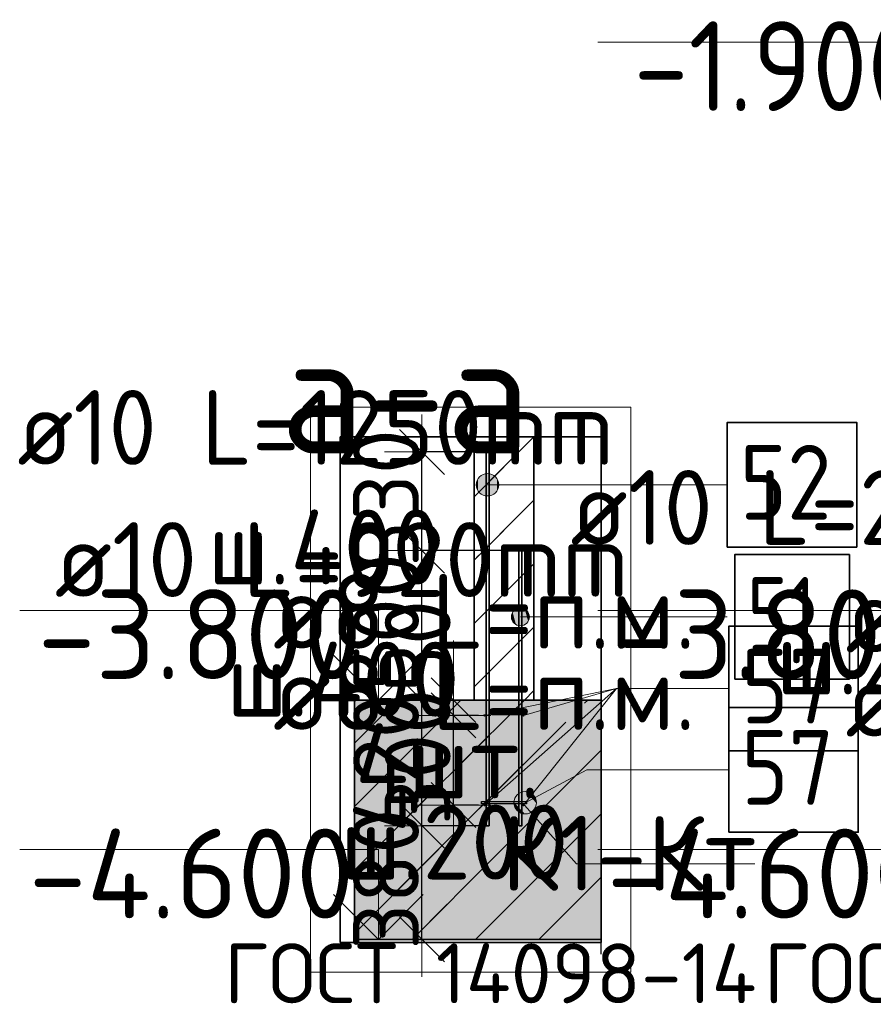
# Model space of a CAD drawing. Header units: millimetres. Extents: x 123094 to 184385, y 26948 to 48500.
# Tile 98 of 104: x 173014 to 175869, y 40041 to 43334. Entities that reach past the tile are written whole.
import ezdxf

# ---------------------------------------------------------------- set-up
doc = ezdxf.new("R2010")
doc.units = ezdxf.units.MM
doc.header["$PDMODE"] = 65
doc.linetypes.add('______11', pattern=[500, 400, -50, 0, -50])
doc.linetypes.add('______5', pattern=[1100, 800, -100, 100, -100])
for name, color, linetype, lineweight in [('Standard', 7, 'Continuous', 25), ('Арм.стержн. Выпуски', 180, 'Continuous', 35), ('Арматурный каркас 01', 4, 'Continuous', 35), ('Высотная отметки_ общее', 7, 'Continuous', 13), ('Размерная линия_ общее', 7, 'Continuous', 13), ('Стена_ общее', 7, 'Continuous', 35), ('Фундамент_ общее', 7, 'Continuous', 35)]:
    doc.layers.add(name, color=color, linetype=linetype, lineweight=lineweight)
doc.styles.add('ISOCPEUR', font='ISOCPEUR')
doc.dimstyles.new('DIMSTYLE_5', dxfattribs={"dimtxt": 220, "dimasz": 250, "dimexe": 0, "dimexo": 0, "dimgap": 110, "dimtad": 2, "dimdec": 0, "dimrnd": 5, "dimzin": 12, "dimdsep": 46, "dimtxsty": 'ISOCPEUR', "dimblk1": 'ALL_ML_STRICH', "dimblk2": 'ALL_ML_STRICH', "dimsah": 1, "dimcen": 0, "dimclrd": 7, "dimclre": 256, "dimclrt": 7, "dimadec": 0, "dimazin": 0, "dimtfac": 1, "dimtdec": 0, "dimtix": 1, "dimtmove": 2, "dimatfit": 3, "dimfxl": 0, "dimtvp": 1.2, "dimtzin": 0, "dimlwd": 0, "dimlwe": -3, "dimarcsym": 0})
pattern_1 = [(45, (0, 0), (-212.13203, 212.13203), [400, -50, 0, -50]), (45, (-106.07, 106.07), (-212.13203, 212.13203), [800, -100, 100, -100])]

# ---------------------------------------------------------------- blocks, each defined once
blk = doc.blocks.new('ALL_ML_STRICH')
at = {"color": 0, "linetype": 'ByBlock', "lineweight": -2}
for p, q in [((0, -0.5), (0, 0.5)), ((-0.3, -0.3), (0.3, 0.3)), ((-1, 0), (0.5, 0))]:
    blk.add_line(p, q, dxfattribs=at)
blk = doc.blocks.new('*D216')
at = {"layer": 'DEFPOINTS', "color": 7, "linetype": 'Continuous', "lineweight": 13, "transparency": 33554687}
for p in [(174573.5, 40638.5), (174359.1, 40258.5), (174369.1, 40258.5)]:
    blk.add_point(p, dxfattribs=at)
at = {"layer": 'Размерная линия_ общее', "color": 253, "linetype": 'Continuous', "lineweight": -2, "true_color": 0xa0a0a0, "transparency": 33554687}
for p, q in [((174553.5, 40638.5), (174359.1, 40638.5)), ((174359.1, 40258.5), (174359.1, 40258.5))]:
    blk.add_line(p, q, dxfattribs=at)
at = {"layer": 'Размерная линия_ общее', "color": 7, "linetype": 'Continuous', "lineweight": -2, "transparency": 33554687}
blk.add_line((174359.1, 40258.5), (174359.1, 40638.5), dxfattribs=at)
at = {"layer": 'Размерная линия_ общее', "color": 7, "linetype": 'Continuous', "lineweight": 13, "transparency": 33554687, "xscale": 250, "yscale": 250, "zscale": 250}
for p, rotation in [((174359.1, 40638.5), 90), ((174359.1, 40258.5), 270)]:
    blk.add_blockref('ALL_ML_STRICH', p, dxfattribs=dict(at, rotation=rotation))
at = {"layer": 'Размерная линия_ общее', "color": 7, "linetype": 'Continuous', "lineweight": 13, "transparency": 33554687, "insert": (174239.1, 40459.5), "char_height": 220, "width": 660, "attachment_point": 5, "rotation": 90, "style": 'ISOCPEUR'}
blk.add_mtext('\\A1;{380}', dxfattribs=at)
blk = doc.blocks.new('*D217')
at = {"layer": 'DEFPOINTS', "color": 7, "linetype": 'Continuous', "lineweight": 13, "transparency": 33554687}
for p in [(174388.8, 41058.5), (174359.1, 40638.5), (174573.5, 40638.5)]:
    blk.add_point(p, dxfattribs=at)
at = {"layer": 'Размерная линия_ общее', "color": 253, "linetype": 'Continuous', "lineweight": -2, "true_color": 0xa0a0a0, "transparency": 33554687}
for p, q in [((174368.8, 41058.5), (174359.1, 41058.5)), ((174553.5, 40638.5), (174359.1, 40638.5))]:
    blk.add_line(p, q, dxfattribs=at)
at = {"layer": 'Размерная линия_ общее', "color": 7, "linetype": 'Continuous', "lineweight": -2, "transparency": 33554687}
blk.add_line((174359.1, 40638.5), (174359.1, 41058.5), dxfattribs=at)
at = {"layer": 'Размерная линия_ общее', "color": 7, "linetype": 'Continuous', "lineweight": 13, "transparency": 33554687, "xscale": 250, "yscale": 250, "zscale": 250}
for p, rotation in [((174359.1, 41058.5), 90), ((174359.1, 40638.5), 270)]:
    blk.add_blockref('ALL_ML_STRICH', p, dxfattribs=dict(at, rotation=rotation))
at = {"layer": 'Размерная линия_ общее', "color": 7, "linetype": 'Continuous', "lineweight": 13, "transparency": 33554687, "insert": (174239.1, 40848.5), "char_height": 220, "width": 660, "attachment_point": 5, "rotation": 90, "style": 'ISOCPEUR'}
blk.add_mtext('\\A1;{420}', dxfattribs=at)
blk = doc.blocks.new('*D218')
at = {"layer": 'DEFPOINTS', "color": 7, "linetype": 'Continuous', "lineweight": 13, "transparency": 33554687}
for p in [(174683.5, 41558.5), (174359.1, 41058.5), (174388.8, 41058.5)]:
    blk.add_point(p, dxfattribs=at)
at = {"layer": 'Размерная линия_ общее', "color": 253, "linetype": 'Continuous', "lineweight": -2, "true_color": 0xa0a0a0, "transparency": 33554687}
for p, q in [((174663.5, 41558.5), (174359.1, 41558.5)), ((174368.8, 41058.5), (174359.1, 41058.5))]:
    blk.add_line(p, q, dxfattribs=at)
at = {"layer": 'Размерная линия_ общее', "color": 7, "linetype": 'Continuous', "lineweight": -2, "transparency": 33554687}
blk.add_line((174359.1, 41058.5), (174359.1, 41558.5), dxfattribs=at)
at = {"layer": 'Размерная линия_ общее', "color": 7, "linetype": 'Continuous', "lineweight": 13, "transparency": 33554687, "xscale": 250, "yscale": 250, "zscale": 250}
for p, rotation in [((174359.1, 41558.5), 90), ((174359.1, 41058.5), 270)]:
    blk.add_blockref('ALL_ML_STRICH', p, dxfattribs=dict(at, rotation=rotation))
at = {"layer": 'Размерная линия_ общее', "color": 7, "linetype": 'Continuous', "lineweight": 13, "transparency": 33554687, "insert": (174239.1, 41319.5), "char_height": 220, "width": 660, "attachment_point": 5, "rotation": 90, "style": 'ISOCPEUR'}
blk.add_mtext('\\A1;{500}', dxfattribs=at)
blk = doc.blocks.new('*D219')
at = {"layer": 'DEFPOINTS', "color": 7, "linetype": 'Continuous', "lineweight": 13, "transparency": 33554687}
for p in [(174573.5, 41888.5), (174359.1, 41558.5), (174683.5, 41558.5)]:
    blk.add_point(p, dxfattribs=at)
at = {"layer": 'Размерная линия_ общее', "color": 253, "linetype": 'Continuous', "lineweight": -2, "true_color": 0xa0a0a0, "transparency": 33554687}
for p, q in [((174553.5, 41888.5), (174359.1, 41888.5)), ((174663.5, 41558.5), (174359.1, 41558.5))]:
    blk.add_line(p, q, dxfattribs=at)
at = {"layer": 'Размерная линия_ общее', "color": 7, "linetype": 'Continuous', "lineweight": -2, "transparency": 33554687}
blk.add_line((174359.1, 41558.5), (174359.1, 41888.5), dxfattribs=at)
at = {"layer": 'Размерная линия_ общее', "color": 7, "linetype": 'Continuous', "lineweight": 13, "transparency": 33554687, "xscale": 250, "yscale": 250, "zscale": 250}
for p, rotation in [((174359.1, 41888.5), 90), ((174359.1, 41558.5), 270)]:
    blk.add_blockref('ALL_ML_STRICH', p, dxfattribs=dict(at, rotation=rotation))
at = {"layer": 'Размерная линия_ общее', "color": 7, "linetype": 'Continuous', "lineweight": 13, "transparency": 33554687, "insert": (174239.1, 41734.5), "char_height": 220, "width": 660, "attachment_point": 5, "rotation": 90, "style": 'ISOCPEUR'}
blk.add_mtext('\\A1;{330}', dxfattribs=at)
blk = doc.blocks.new('COMPLEX_ELEVATIONDIM_0')
at = {"layer": 'Высотная отметки_ общее', "color": 7, "linetype": 'Continuous', "lineweight": 13, "transparency": 33554687}
for p, q in [((174213.5, 41358.5), (173013.5, 41358.5)), ((174213.5, 41058.5), (174213.5, 41358.5)), ((174213.5, 41058.5), (174063.5, 41208.5)), ((174213.5, 41058.5), (174363.5, 41208.5)), ((174213.5, 41058.5), (174213.5, 41058.5)), ((174213.5, 41058.5), (174213.5, 41058.5)), ((174213.5, 41058.5), (174279.6, 41058.5)), ((174213.5, 41058.5), (174213.5, 41058.5)), ((174213.5, 41058.5), (174213.5, 41058.5)), ((174213.5, 40558.5), (173013.5, 40558.5)), ((174213.5, 40258.5), (174213.5, 40558.5)), ((174213.5, 40258.5), (174063.5, 40408.5)), ((174213.5, 40258.5), (174363.5, 40408.5)), ((174213.5, 40258.5), (174213.5, 40258.5)), ((174213.5, 40258.5), (174213.5, 40258.5)), ((174213.5, 40258.5), (174279.6, 40258.5)), ((174213.5, 40258.5), (174213.5, 40258.5)), ((174213.5, 40258.5), (174213.5, 40258.5))]:
    blk.add_line(p, q, dxfattribs=at)
at = {"layer": 'Высотная отметки_ общее', "color": 7, "linetype": 'Continuous', "lineweight": 13, "transparency": 33554687, "char_height": 300, "attachment_point": 7, "style": 'ISOCPEUR'}
for s, insert, width in [('\\W0.95;-3.800', (173073.5, 41128.5), 1281.436), ('\\W0.95;-4.600', (173043.5, 40328.5), 1311.684)]:
    blk.add_mtext(s, dxfattribs=dict(at, insert=insert, width=width))
blk = doc.blocks.new('*D221')
at = {"layer": 'DEFPOINTS', "color": 7, "linetype": 'Continuous', "lineweight": 13, "transparency": 33554687}
for p in [(174568.5, 41007.5), (174464.8, 40707.5), (174568.5, 40707.5)]:
    blk.add_point(p, dxfattribs=at)
at = {"layer": 'Размерная линия_ общее', "color": 253, "linetype": 'Continuous', "lineweight": -2, "true_color": 0xa0a0a0, "transparency": 33554687}
for p, q in [((174548.5, 41007.5), (174464.8, 41007.5)), ((174548.5, 40707.5), (174464.8, 40707.5))]:
    blk.add_line(p, q, dxfattribs=at)
at = {"layer": 'Размерная линия_ общее', "color": 7, "linetype": 'Continuous', "lineweight": -2, "transparency": 33554687}
blk.add_line((174464.8, 40707.5), (174464.8, 41007.5), dxfattribs=at)
at = {"layer": 'Размерная линия_ общее', "color": 7, "linetype": 'Continuous', "lineweight": 13, "transparency": 33554687, "xscale": 250, "yscale": 250, "zscale": 250}
for p, rotation in [((174464.8, 41007.5), 90), ((174464.8, 40707.5), 270)]:
    blk.add_blockref('ALL_ML_STRICH', p, dxfattribs=dict(at, rotation=rotation))
at = {"layer": 'Размерная линия_ общее', "color": 7, "linetype": 'Continuous', "lineweight": 13, "transparency": 33554687, "insert": (174344.8, 40868.5), "char_height": 220, "width": 660, "attachment_point": 5, "rotation": 90, "style": 'ISOCPEUR'}
blk.add_mtext('\\A1;{300}', dxfattribs=at)
blk = doc.blocks.new('*D222')
at = {"layer": 'DEFPOINTS', "color": 7, "linetype": 'Continuous', "lineweight": 13, "transparency": 33554687}
for p in [(174458.6, 41058.5), (174464.8, 41007.5), (174568.5, 41007.5)]:
    blk.add_point(p, dxfattribs=at)
at = {"layer": 'Размерная линия_ общее', "color": 253, "linetype": 'Continuous', "lineweight": -2, "true_color": 0xa0a0a0, "transparency": 33554687}
for p, q in [((174464.8, 41058.5), (174464.8, 41058.5)), ((174548.5, 41007.5), (174464.8, 41007.5))]:
    blk.add_line(p, q, dxfattribs=at)
at = {"layer": 'Размерная линия_ общее', "color": 7, "linetype": 'Continuous', "lineweight": -2, "transparency": 33554687}
blk.add_line((174464.8, 41007.5), (174464.8, 41058.5), dxfattribs=at)
at = {"layer": 'Размерная линия_ общее', "color": 7, "linetype": 'Continuous', "lineweight": 13, "transparency": 33554687, "xscale": 250, "yscale": 250, "zscale": 250}
for p, rotation in [((174464.8, 41007.5), 270), ((174464.8, 41058.5), 90)]:
    blk.add_blockref('ALL_ML_STRICH', p, dxfattribs=dict(at, rotation=rotation))
at = {"layer": 'Размерная линия_ общее', "color": 7, "linetype": 'Continuous', "lineweight": 13, "transparency": 33554687, "insert": (174344.8, 41238.1), "char_height": 220, "width": 440, "attachment_point": 5, "rotation": 90, "style": 'ISOCPEUR'}
blk.add_mtext('\\A1;{50}', dxfattribs=at)
blk = doc.blocks.new('COMPLEX_ELEVATIONDIM_4')
at = {"layer": 'Высотная отметки_ общее', "color": 7, "linetype": 'Continuous', "lineweight": 13, "transparency": 33554687}
for p, q in [((176147.1, 43258.5), (174947.1, 43258.5)), ((176147.1, 42958.5), (176147.1, 43258.5)), ((176147.1, 42958.5), (175997.1, 43108.5)), ((176147.1, 42958.5), (176297.1, 43108.5)), ((176147.1, 42958.5), (176147.1, 42958.5)), ((176147.1, 42958.5), (176147.1, 42958.5)), ((176147.1, 42958.5), (176213.3, 42958.5)), ((176147.1, 42958.5), (176147.1, 42958.5)), ((176147.1, 42958.5), (176147.1, 42958.5)), ((176147.1, 41358.5), (174947.1, 41358.5)), ((176147.1, 41058.5), (176147.1, 41358.5)), ((176147.1, 41058.5), (175997.1, 41208.5)), ((176147.1, 41058.5), (176297.1, 41208.5)), ((176147.1, 41058.5), (176147.1, 41058.5)), ((176147.1, 41058.5), (176147.1, 41058.5)), ((176147.1, 41058.5), (176213.3, 41058.5)), ((176147.1, 41058.5), (176147.1, 41058.5)), ((176147.1, 41058.5), (176147.1, 41058.5)), ((176147.1, 40558.5), (174947.1, 40558.5)), ((176147.1, 40258.5), (176147.1, 40558.5)), ((176147.1, 40258.5), (175997.1, 40408.5)), ((176147.1, 40258.5), (176297.1, 40408.5)), ((176147.1, 40258.5), (176147.1, 40258.5)), ((176147.1, 40258.5), (176147.1, 40258.5)), ((176147.1, 40258.5), (176213.3, 40258.5)), ((176147.1, 40258.5), (176147.1, 40258.5)), ((176147.1, 40258.5), (176147.1, 40258.5))]:
    blk.add_line(p, q, dxfattribs=at)
at = {"layer": 'Высотная отметки_ общее', "color": 7, "linetype": 'Continuous', "lineweight": 13, "transparency": 33554687, "char_height": 300, "attachment_point": 7, "style": 'ISOCPEUR'}
for s, insert, width in [('\\W0.90;-1.900', (175067.1, 43028.5), 1214.123), ('\\W0.95;-3.800', (175007.1, 41128.5), 1281.435), ('\\W0.95;-4.600', (174977.1, 40328.5), 1311.684)]:
    blk.add_mtext(s, dxfattribs=dict(at, insert=insert, width=width))

msp = doc.modelspace()

# ---------------------------------------------------------------- hatches: boundary and pattern name
at = {"layer": 'Standard', "linetype": 'Continuous', "lineweight": 35, "transparency": 33554687}
h = msp.add_hatch(dxfattribs=at)
h.set_pattern_fill('__________539', scale=100, style=0, pattern_type=2)
h.set_pattern_definition(pattern_1)
h.paths.add_polyline_path([(174533.5, 41058.5), (174733.5, 41058.5), (174733.5, 41938.5), (174533.5, 41938.5)], flags=0)
at = {"layer": 'Standard', "linetype": 'Continuous', "lineweight": 13, "transparency": 33554687}
h = msp.add_hatch(dxfattribs=at)
h.set_pattern_fill('__________539', scale=100, style=0, pattern_type=2)
h.set_pattern_definition(pattern_1)
h.paths.add_polyline_path([(174133.5, 41058.5), (174133.5, 40258.5), (174958.2, 40258.5), (174958.2, 41058.5)], flags=0)
msp.add_hatch(color=9, dxfattribs=at).paths.add_polyline_path([(174133.5, 41058.5), (174133.5, 40258.5), (174958.2, 40258.5), (174958.2, 41058.5)])
at = {"layer": 'Арм.стержн. Выпуски', "linetype": 'Continuous', "lineweight": 13, "transparency": 33554687}
for points in [[(174578.5, 41741.1), (174578.5, 41816.1), (174559.7, 41810.8)], [(174597.2, 41746.3), (174597.2, 41810.8), (174578.5, 41816.1)], [(174597.2, 41746.3), (174578.5, 41816.1), (174578.5, 41741.1)], [(174546.2, 41759.8), (174546.2, 41797.3), (174541, 41778.6)], [(174559.7, 41746.3), (174559.7, 41810.8), (174546.2, 41797.3)], [(174559.7, 41746.3), (174546.2, 41797.3), (174546.2, 41759.8)], [(174578.5, 41741.1), (174559.7, 41810.8), (174559.7, 41746.3)], [(174610.7, 41759.8), (174610.7, 41797.3), (174597.2, 41810.8)], [(174610.7, 41759.8), (174597.2, 41810.8), (174597.2, 41746.3)], [(174610.7, 41797.3), (174610.7, 41759.8), (174616, 41778.6)], [(174673.5, 41311.1), (174673.5, 41362.7), (174662.7, 41351.9)], [(174688.5, 41306.9), (174688.5, 41366.9), (174673.5, 41362.7)], [(174688.5, 41306.9), (174673.5, 41362.7), (174673.5, 41311.1)], [(174703.4, 41311.1), (174703.4, 41362.7), (174688.5, 41366.9)], [(174703.4, 41311.1), (174688.5, 41366.9), (174688.5, 41306.9)], [(174714.2, 41321.9), (174714.2, 41351.9), (174703.4, 41362.7)], [(174714.2, 41321.9), (174703.4, 41362.7), (174703.4, 41311.1)], [(174662.7, 41321.9), (174662.7, 41351.9), (174658.5, 41336.9)], [(174673.5, 41311.1), (174662.7, 41351.9), (174662.7, 41321.9)], [(174714.2, 41351.9), (174714.2, 41321.9), (174718.4, 41336.9)]]:
    msp.add_hatch(color=7, dxfattribs=at).paths.add_polyline_path(points)
at = {"layer": 'Арматурный каркас 01', "linetype": 'Continuous', "lineweight": 50, "transparency": 33554687}
for points in [[(174572.5, 41007.5), (174572.1, 41009), (174571.3, 41010.3), (174570, 41011.2), (174568.5, 41011.5), (174566.9, 41011.2), (174565.6, 41010.3), (174564.8, 41009), (174564.5, 41007.5), (174564.8, 41006), (174565.6, 41004.7), (174566.9, 41003.8), (174568.5, 41003.5), (174570, 41003.8), (174571.3, 41004.7), (174572.1, 41006)], [(174702.5, 41007.5), (174702.1, 41009), (174701.3, 41010.3), (174700, 41011.2), (174698.5, 41011.5), (174696.9, 41011.2), (174695.6, 41010.3), (174694.8, 41009), (174694.5, 41007.5), (174694.8, 41006), (174695.6, 41004.7), (174696.9, 41003.8), (174698.5, 41003.5), (174700, 41003.8), (174701.3, 41004.7), (174702.1, 41006)], [(174572.5, 40707.5), (174572.1, 40709), (174571.3, 40710.3), (174570, 40711.2), (174568.5, 40711.5), (174566.9, 40711.2), (174565.6, 40710.3), (174564.8, 40709), (174564.5, 40707.5), (174564.8, 40706), (174565.6, 40704.7), (174566.9, 40703.8), (174568.5, 40703.5), (174570, 40703.8), (174571.3, 40704.7), (174572.1, 40706)], [(174702.5, 40707.5), (174702.1, 40709), (174701.3, 40710.3), (174700, 40711.2), (174698.5, 40711.5), (174696.9, 40711.2), (174695.6, 40710.3), (174694.8, 40709), (174694.5, 40707.5), (174694.8, 40706), (174695.6, 40704.7), (174696.9, 40703.8), (174698.5, 40703.5), (174700, 40703.8), (174701.3, 40704.7), (174702.1, 40706)]]:
    msp.add_hatch(color=40, dxfattribs=at).paths.add_polyline_path(points)
at = {"layer": 'Арматурный каркас 01', "linetype": 'Continuous', "lineweight": 13, "transparency": 33554687}
for points in [[(174703.1, 40678.2), (174672.7, 40735.2), (174667.2, 40716.9)], [(174722.1, 40682.4), (174686.8, 40748.6), (174672.7, 40735.2)], [(174722.1, 40682.4), (174672.7, 40735.2), (174703.1, 40678.2)], [(174736.2, 40695.9), (174705.8, 40752.8), (174686.8, 40748.6)], [(174736.2, 40695.9), (174686.8, 40748.6), (174722.1, 40682.4)], [(174741.7, 40714.1), (174724.1, 40747.2), (174705.8, 40752.8)], [(174741.7, 40714.1), (174705.8, 40752.8), (174736.2, 40695.9)], [(174724.1, 40747.2), (174741.7, 40714.1), (174737.5, 40733.1)], [(174703.1, 40678.2), (174667.2, 40716.9), (174684.8, 40683.8)], [(174684.8, 40683.8), (174667.2, 40716.9), (174671.4, 40697.9)]]:
    msp.add_hatch(color=7, dxfattribs=at).paths.add_polyline_path(points)

# ---------------------------------------------------------------- linework, layer by layer
at = {"layer": 'Standard', "color": 52, "linetype": 'Continuous', "lineweight": 13, "transparency": 33554687}
for p, q in [((174086, 41938.5), (174958.2, 41938.5)), ((174086, 41938.5), (174958.2, 41938.5)), ((174086, 40248.5), (174086, 41938.5)), ((174086, 41938.5), (174086, 40248.5)), ((174958.2, 40248.5), (174958.2, 41938.5)), ((174958.2, 41938.5), (174958.2, 40248.5)), ((174086, 40248.5), (174958.2, 40248.5)), ((174086, 40248.5), (174958.2, 40248.5))]:
    msp.add_line(p, q, dxfattribs=at)
at = {"layer": 'Standard', "color": 52, "linetype": 'Continuous', "lineweight": 35, "transparency": 33554687}
for p, q in [((174086, 41938.5), (174958.2, 41938.5)), ((174086, 41938.5), (174958.2, 41938.5)), ((174086, 40248.5), (174086, 41938.5)), ((174086, 41938.5), (174086, 40248.5)), ((174958.2, 40248.5), (174958.2, 41938.5)), ((174958.2, 41938.5), (174958.2, 40248.5)), ((174086, 40248.5), (174958.2, 40248.5)), ((174086, 40248.5), (174958.2, 40248.5))]:
    msp.add_line(p, q, dxfattribs=at)
at = {"layer": 'Standard', "color": 7, "linetype": 'Continuous', "lineweight": 25, "transparency": 33554687}
for p, q in [((174783.5, 41938.5), (174483.5, 41938.5)), ((174783.5, 41938.5), (174483.5, 41938.5)), ((174958.2, 40208.5), (174958.2, 41108.5)), ((174958.2, 40208.5), (174958.2, 41108.5))]:
    msp.add_line(p, q, dxfattribs=at)
at = {"layer": 'Standard', "color": 7, "linetype": 'Continuous', "lineweight": 35, "transparency": 33554687}
for p, q in [((174533.5, 41938.5), (174533.5, 41058.5)), ((174533.5, 41938.5), (174533.5, 41058.5)), ((174733.5, 41058.5), (174733.5, 41938.5)), ((174733.5, 41058.5), (174733.5, 41938.5)), ((174133.5, 41058.5), (174133.5, 40258.5)), ((174533.5, 41058.5), (174133.5, 41058.5)), ((174133.5, 41058.5), (174133.5, 40258.5)), ((174533.5, 41058.5), (174133.5, 41058.5)), ((174958.2, 41058.5), (174733.5, 41058.5)), ((174958.2, 41058.5), (174733.5, 41058.5)), ((174133.5, 40258.5), (174958.2, 40258.5)), ((174133.5, 40258.5), (174958.2, 40258.5))]:
    msp.add_line(p, q, dxfattribs=at)
at = {"layer": 'Standard', "color": 253, "linetype": '______11', "lineweight": 35, "true_color": 0xababab, "transparency": 33554687}
for p, q in [((174533.5, 41738.8), (174733.2, 41938.5)), ((174533.5, 41314.5), (174733.5, 41514.5)), ((174701.7, 41058.5), (174733.5, 41090.3))]:
    msp.add_line(p, q, dxfattribs=at)
at = {"layer": 'Standard', "color": 253, "linetype": '______5', "lineweight": 35, "true_color": 0xababab, "transparency": 33554687}
for p, q in [((174533.5, 41526.7), (174733.5, 41726.7)), ((174533.5, 41102.4), (174733.5, 41302.4))]:
    msp.add_line(p, q, dxfattribs=at)
at = {"layer": 'Standard', "color": 253, "linetype": '______11', "lineweight": 13, "true_color": 0xababab, "transparency": 33554687}
for p, q in [((174133.5, 40914.5), (174277.4, 41058.5)), ((174133.5, 40490.3), (174701.7, 41058.5)), ((174326, 40258.5), (174958.2, 40890.8)), ((174750.2, 40258.5), (174958.2, 40466.5))]:
    msp.add_line(p, q, dxfattribs=at)
at = {"layer": 'Standard', "color": 253, "linetype": '______5', "lineweight": 13, "true_color": 0xababab, "transparency": 33554687}
for p, q in [((174133.5, 40702.4), (174489.6, 41058.5)), ((174133.5, 40278.1), (174913.8, 41058.5)), ((174538.1, 40258.5), (174958.2, 40678.6))]:
    msp.add_line(p, q, dxfattribs=at)
at = {"layer": 'Standard', "color": 7, "linetype": 'Continuous', "lineweight": 13, "transparency": 33554687}
for points in [[(173986, 40148.5), (175058.2, 40148.5), (175058.2, 42038.5), (173986, 42038.5), (173986, 40148.5)], [(174702.5, 40707.5), (174876.5, 40510.7), (175472.2, 40510.7)]]:
    msp.add_lwpolyline(points, dxfattribs=at)
at = {"layer": 'Арм.стержн. Выпуски', "color": 7, "linetype": 'Continuous', "lineweight": 13, "transparency": 33554687}
for p, q in [((174578.5, 41816.1), (174578.5, 41816.1)), ((174541, 41778.6), (174541, 41778.6)), ((174885.5, 41778.6), (174578.5, 41778.6)), ((174616, 41778.6), (174616, 41778.6)), ((174885.5, 41778.6), (175380.5, 41778.6)), ((174578.5, 41741.1), (174578.5, 41741.1)), ((174688.5, 41366.9), (174688.5, 41366.9)), ((174658.5, 41336.9), (174658.5, 41336.9)), ((174910.5, 41336.9), (174688.5, 41336.9)), ((174718.4, 41336.9), (174718.4, 41336.9)), ((174910.5, 41336.9), (175380.5, 41336.9)), ((174688.5, 41306.9), (174688.5, 41306.9))]:
    msp.add_line(p, q, dxfattribs=at)
at = {"layer": 'Арм.стержн. Выпуски', "color": 7, "linetype": 'Continuous', "lineweight": 35, "transparency": 33554687}
for points in [[(175380.5, 41570.3), (175813.9, 41570.3), (175813.9, 41986.9), (175380.5, 41986.9), (175380.5, 41570.3)], [(175405.5, 41128.6), (175788.9, 41128.6), (175788.9, 41545.3), (175405.5, 41545.3), (175405.5, 41128.6)]]:
    msp.add_lwpolyline(points, dxfattribs=at)
at = {"layer": 'Арм.стержн. Выпуски', "color": 4, "linetype": 'Continuous', "lineweight": 35, "transparency": 33554687}
for points in [[(174573.5, 40638.5), (174573.5, 41888.5), (174583.5, 41888.5), (174583.5, 40638.5), (174573.5, 40638.5)], [(174683.5, 40638.5), (174683.5, 41558.5), (174693.5, 41558.5), (174693.5, 40638.5), (174683.5, 40638.5)]]:
    msp.add_lwpolyline(points, dxfattribs=at)
at = {"layer": 'Арм.стержн. Выпуски', "color": 7, "linetype": 'Continuous', "lineweight": 13, "transparency": 33554687}
for centre, radius in [((174578.5, 41778.6), 37.5), ((174688.5, 41336.9), 30)]:
    msp.add_circle(centre, radius, dxfattribs=at)
at = {"layer": 'Арматурный каркас 01', "color": 7, "linetype": 'Continuous', "lineweight": 13, "transparency": 33554687}
for p, q in [((175010.5, 41096.9), (174568.5, 41007.5)), ((175010.5, 41096.9), (174568.5, 40707.5)), ((175010.5, 41096.9), (174698.5, 41007.5)), ((175010.5, 41096.9), (174698.5, 40707.5)), ((175010.5, 41096.9), (175385.5, 41096.9)), ((174910.5, 40825.3), (174704.4, 40715.5)), ((174910.5, 40825.3), (175385.5, 40825.3)), ((174686.8, 40748.6), (174686.8, 40748.6)), ((174737.5, 40733.1), (174737.5, 40733.1)), ((174671.4, 40697.9), (174671.4, 40697.9)), ((174722.1, 40682.4), (174722.1, 40682.4))]:
    msp.add_line(p, q, dxfattribs=at)
at = {"layer": 'Арматурный каркас 01', "color": 7, "linetype": 'Continuous', "lineweight": 35, "transparency": 33554687}
for points in [[(175385.5, 40888.6), (175818.9, 40888.6), (175818.9, 41305.3), (175385.5, 41305.3), (175385.5, 40888.6)], [(175385.5, 40616.9), (175818.9, 40616.9), (175818.9, 41033.6), (175385.5, 41033.6), (175385.5, 40616.9)]]:
    msp.add_lwpolyline(points, dxfattribs=at)
at = {"layer": 'Арматурный каркас 01', "color": 40, "linetype": 'Continuous', "lineweight": 25, "transparency": 33554687}
msp.add_lwpolyline([(174708.4, 40711.5), (174558.4, 40711.5), (174558.4, 40719.5), (174708.4, 40719.5), (174708.4, 40711.5)], dxfattribs=at)
at = {"layer": 'Арматурный каркас 01', "color": 7, "linetype": 'Continuous', "lineweight": 13, "transparency": 33554687}
msp.add_circle((174704.4, 40715.5), 37.5, dxfattribs=at)
at = {"layer": 'Стена_ общее', "color": 7, "linetype": 'Continuous', "lineweight": 35, "transparency": 33554687}
msp.add_line((174533.5, 41058.5), (174733.5, 41058.5), dxfattribs=at)
msp.add_line((174533.5, 41058.5), (174733.5, 41058.5), dxfattribs=at)
at = {"layer": 'Фундамент_ общее', "transparency": 33554687}
msp.add_line((174733.5, 41058.5), (174533.5, 41058.5), dxfattribs=at)
at = {"layer": 'Фундамент_ общее', "color": 7, "linetype": 'Continuous', "lineweight": 35, "transparency": 33554687}
msp.add_line((174733.5, 41058.5), (174533.5, 41058.5), dxfattribs=at)

# ---------------------------------------------------------------- block references
at = {"layer": 'Высотная отметки_ общее', "color": 7, "linetype": 'Continuous', "lineweight": 13, "transparency": 33554687}
for name in ['COMPLEX_ELEVATIONDIM_4', 'COMPLEX_ELEVATIONDIM_0']:
    msp.add_blockref(name, (0, 0), dxfattribs=at)

# ---------------------------------------------------------------- texts
at = {"layer": 'Standard', "color": 7, "linetype": 'Continuous', "lineweight": 13, "transparency": 33554687, "insert": (174721.8, 42083.4), "char_height": 400, "width": 1104, "attachment_point": 6, "style": 'ISOCPEUR'}
msp.add_mtext('\\A1;{\\fISOCPEUR|i0|b0;\\H400.000000;\\W1.000000;\\C7;а-а}\\P', dxfattribs=at)
at = {"layer": 'Standard', "color": 7, "linetype": 'Continuous', "lineweight": 13, "transparency": 33554687, "char_height": 250, "width": 2191.875, "attachment_point": 3, "line_spacing_factor": 1.024096}
for insert in [(175478.3, 40671.6), (177284, 40671.6)]:
    msp.add_mtext('\\A1;{\\fISOCPEUR|i0|b0;\\H250.000000;\\W1.000000;\\C7;К1-Кт}\\P{\\fISOCPEUR|i0|b0;\\H200.000000;\\W1.000000;\\C7;ГОСТ 14098-14}\\P', dxfattribs=dict(at, insert=insert))
at = {"layer": 'Арм.стержн. Выпуски', "color": 7, "linetype": 'Continuous', "lineweight": 25, "transparency": 33554687, "char_height": 250, "attachment_point": 7, "style": 'ISOCPEUR'}
for s, insert, width in [('\\W0.94;ø10 L=1250mm ', (173005.5, 41845.3), 2391.341), ('\\W0.87;52', (175422.2, 41661.9), 459.01), ('\\W0.96;ø10 L=2295mm ', (174855.8, 41577.7), 2443.772), ('\\W0.95;ш.400 ', (173643, 41445.3), 1118.529), ('\\W0.96;ø10 L=920mm ', (173130.5, 41403.6), 2268.514), ('\\W0.75;51', (175447.2, 41220.3), 393.567), ('\\W0.95;ш.200 ', (175543.3, 41077.7), 1093.33), ('\\W0.95;ш.400 ', (173705.5, 41003.6), 1118.529)]:
    msp.add_mtext(s, dxfattribs=dict(at, insert=insert, width=width))
at = {"layer": 'Арматурный каркас 01', "color": 7, "linetype": 'Continuous', "lineweight": 25, "transparency": 33554687, "char_height": 250, "attachment_point": 7, "style": 'ISOCPEUR'}
for s, insert, width in [('\\W0.97;ø8 L=п.м.', (173860.5, 41230.3), 1544.857), ('\\W0.97;ø8 L=п.м.', (175775.8, 41217.7), 1544.857), ('\\W0.87;57', (175427.2, 40980.3), 459.01), ('\\W0.97;ø8 L=п.м.', (173860.5, 40958.6), 1544.857), ('\\W0.97;ø8 L=п.м.', (175775.8, 40936.1), 1544.857), ('\\W0.95;4шт. ', (174135.5, 40730.3), 992.98), ('\\W0.87;57', (175427.2, 40708.6), 459.01), ('\\W0.95;ш.200 ', (174085.5, 40458.6), 1093.33)]:
    msp.add_mtext(s, dxfattribs=dict(at, insert=insert, width=width))

# ---------------------------------------------------------------- dimensions: what is measured, and where the dimension line sits
at = {"layer": 'Размерная линия_ общее', "color": 7, "linetype": 'Continuous', "lineweight": 13, "transparency": 33554687}
for base, p1, p2, picture, middle in [((174359.1, 41888.5), (174663.5, 41558.5), (174553.5, 41888.5), '*D219', (174239.1, 41734.5)), ((174359.1, 41558.5), (174368.8, 41058.5), (174663.5, 41558.5), '*D218', (174239.1, 41319.5)), ((174464.8, 41058.5), (174548.5, 41007.5), (174464.8, 41058.5), '*D222', (174344.8, 41238.1)), ((174464.8, 41007.5), (174548.5, 40707.5), (174548.5, 41007.5), '*D221', (174344.8, 40868.5)), ((174359.1, 41058.5), (174553.5, 40638.5), (174368.8, 41058.5), '*D217', (174239.1, 40848.5)), ((174359.1, 40638.5), (174359.1, 40258.5), (174553.5, 40638.5), '*D216', (174239.1, 40459.5))]:
    dim = msp.add_linear_dim(base=base, p1=p1, p2=p2, angle=90, dimstyle='DIMSTYLE_5', override={"dimpost": '<>', "dimclrd": 7, "dimclre": 253, "dimclrt": 7, "dimlwd": 0, "dimlwe": 65533}, dxfattribs=at)
    dim.commit()
    dim.dimension.update_dxf_attribs({"geometry": picture, "text_midpoint": middle, "dimtype": 160})

doc.saveas('drawing.dxf')
